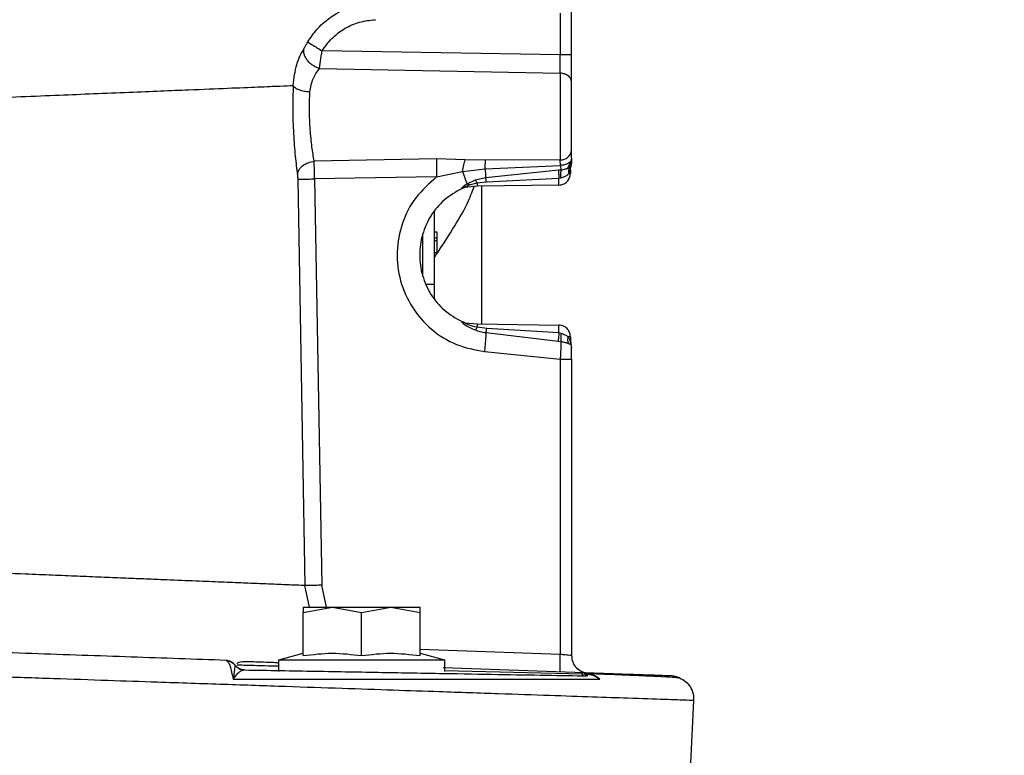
# Model space of a CAD drawing. Header units: inches. Extents: x 144.9 to 238.4, y 214.8 to 247.7.
# Tile 33 of 256: x 158.742 to 158.949, y 224.531 to 224.686. Entities that reach past the tile are written whole.
import ezdxf

# ---------------------------------------------------------------- set-up
doc = ezdxf.new("R2010")
doc.units = ezdxf.units.IN
doc.header["$LTSCALE"] = 0.25
doc.header["$MEASUREMENT"] = 0
doc.layers.add('ANNOTATIONS', color=1, linetype='Continuous')
doc.layers.add('MOTOR RH', color=7, linetype='Continuous')
doc.styles.add('ARIAL', font='arial.ttf', dxfattribs={"height": 0.09375})
doc.dimstyles.new('STANDARD$0', dxfattribs={"dimtxt": 0.09375, "dimasz": 0.09375, "dimexe": 0.03125, "dimexo": 0.046875, "dimgap": 0.09, "dimtad": 0, "dimtih": 1, "dimtoh": 1, "dimdec": 4, "dimzin": 0, "dimdsep": 46, "dimtxsty": 'ARIAL', "dimcen": 0.09, "dimadec": 0, "dimazin": 0, "dimtfac": 1, "dimtdec": 4, "dimtofl": 0, "dimtmove": 0, "dimatfit": 1, "dimfxl": 1, "dimtolj": 1, "dimtzin": 0, "dimarcsym": 0})

# ---------------------------------------------------------------- blocks, each defined once
blk = doc.blocks.new('*D61')
at = {"layer": 'ANNOTATIONS', "color": 0, "lineweight": -2, "transparency": 16777216}
for p, q in [((158.0267998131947, 223.8493624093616), (158.0267998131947, 225.9990556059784)), ((159.1674248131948, 224.9900478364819), (159.1674248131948, 225.9990556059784)), ((158.1205498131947, 225.9678056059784), (158.312002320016, 225.9678056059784)), ((159.0736748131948, 225.9678056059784), (158.8822223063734, 225.9678056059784))]:
    blk.add_line(p, q, dxfattribs=at)
at = {"layer": 'ANNOTATIONS', "color": 0, "transparency": 16777216}
for points in [[(158.1205498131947, 225.9834306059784), (158.1205498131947, 225.9521806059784), (158.0267998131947, 225.9678056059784)], [(159.0736748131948, 225.9834306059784), (159.0736748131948, 225.9521806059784), (159.1674248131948, 225.9678056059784)]]:
    blk.add_solid(points, dxfattribs=at)
at = {"layer": 'defpoints', "color": 0, "transparency": 16777216}
for p in [(158.0267998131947, 225.9678056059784), (159.1674248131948, 224.9431728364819), (158.0267998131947, 223.8024874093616)]:
    blk.add_point(p, dxfattribs=at)
at = {"layer": 'ANNOTATIONS', "color": 0, "transparency": 16777216, "insert": (158.5971123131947, 225.9678056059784), "char_height": 0.09375, "attachment_point": 5, "style": 'ARIAL'}
blk.add_mtext('\\A1;18 5/8"', dxfattribs=at)
blk = doc.blocks.new('*D63')
at = {"layer": 'ANNOTATIONS', "color": 0, "lineweight": -2, "transparency": 16777216}
for p, q in [((158.0267998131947, 223.8493624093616), (158.0267998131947, 226.3654182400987)), ((159.5003668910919, 225.1127240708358), (159.5003668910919, 226.3654182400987)), ((158.1205498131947, 226.3341682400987), (158.559241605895, 226.3341682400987)), ((159.4066168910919, 226.3341682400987), (158.9679250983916, 226.3341682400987))]:
    blk.add_line(p, q, dxfattribs=at)
at = {"layer": 'ANNOTATIONS', "color": 0, "transparency": 16777216}
for points in [[(158.1205498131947, 226.3497932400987), (158.1205498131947, 226.3185432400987), (158.0267998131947, 226.3341682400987)], [(159.4066168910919, 226.3497932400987), (159.4066168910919, 226.3185432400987), (159.5003668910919, 226.3341682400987)]]:
    blk.add_solid(points, dxfattribs=at)
at = {"layer": 'defpoints', "color": 0, "transparency": 16777216}
for p in [(158.0267998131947, 226.3341682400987), (159.5003668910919, 225.0658490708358), (158.0267998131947, 223.8024874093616)]:
    blk.add_point(p, dxfattribs=at)
at = {"layer": 'ANNOTATIONS', "color": 0, "transparency": 16777216, "insert": (158.7635833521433, 226.3341682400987), "char_height": 0.09375, "attachment_point": 5, "style": 'ARIAL'}
blk.add_mtext('\\A1;24""', dxfattribs=at)

msp = doc.modelspace()

# ---------------------------------------------------------------- linework, layer by layer
at = {"layer": 'MOTOR RH'}
for p, q in [((158.8582295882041, 224.6786439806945), (158.8582295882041, 224.6876091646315)), ((158.8558548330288, 224.6874018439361), (158.8558548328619, 224.678643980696)), ((158.8558548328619, 224.678643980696), (158.8056836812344, 224.6794693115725)), ((158.8051328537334, 224.675762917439), (158.8558548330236, 224.6747746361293)), ((158.8558548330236, 224.6747746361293), (158.8558548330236, 224.656497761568)), ((158.8582295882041, 224.6568632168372), (158.8582295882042, 224.6585919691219)), ((158.8298065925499, 224.6567052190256), (158.804031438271, 224.6562125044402)), ((158.8358179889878, 224.6565282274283), (158.8298065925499, 224.6567052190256)), ((158.8401293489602, 224.6564199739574), (158.8358179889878, 224.6565282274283)), ((158.8558548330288, 224.6564977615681), (158.8401293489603, 224.6564199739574)), ((158.8559054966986, 224.6553450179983), (158.8558548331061, 224.6564977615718)), ((158.8582295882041, 224.6568632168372), (158.8580681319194, 224.6563221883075)), ((158.8352660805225, 224.6540907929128), (158.8400080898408, 224.6545940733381)), ((158.8400080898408, 224.6545940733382), (158.8559054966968, 224.6553450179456)), ((158.8554587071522, 224.6543221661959), (158.8401678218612, 224.6527117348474)), ((158.8559585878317, 224.6543591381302), (158.8554587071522, 224.6543221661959)), ((158.8559054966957, 224.65534501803), (158.8559585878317, 224.6543591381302)), ((158.8579835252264, 224.6543866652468), (158.8581065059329, 224.6551546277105)), ((158.857983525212, 224.654385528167), (158.8581065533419, 224.6551538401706)), ((158.8579835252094, 224.6543858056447), (158.8580148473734, 224.6547774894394)), ((158.857983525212, 224.6543866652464), (158.857983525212, 224.6536725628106)), ((158.8579913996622, 224.6545825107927), (158.8579913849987, 224.6545825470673)), ((158.858229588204, 224.6559221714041), (158.8581065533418, 224.6551538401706)), ((158.8005491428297, 224.6524370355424), (158.802055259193, 224.5668465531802)), ((158.8298065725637, 224.652917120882), (158.8040917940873, 224.6525014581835)), ((158.804091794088, 224.6525014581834), (158.80559862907, 224.5669109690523)), ((158.829806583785, 224.6529171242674), (158.8352660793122, 224.6540907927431)), ((158.837951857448, 224.652216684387), (158.8361860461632, 224.6514175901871)), ((158.8401678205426, 224.6527117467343), (158.837951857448, 224.652216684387)), ((158.8403222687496, 224.6518850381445), (158.8555804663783, 224.6526815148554)), ((158.8555804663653, 224.6526815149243), (158.8559387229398, 224.6527241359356)), ((158.8357526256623, 224.6507172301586), (158.8351802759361, 224.6505247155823)), ((158.8355349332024, 224.6506582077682), (158.8352430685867, 224.6505441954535)), ((158.8352524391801, 224.6505481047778), (158.8358216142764, 224.6507305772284)), ((158.8356690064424, 224.6506963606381), (158.8353746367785, 224.6506025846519)), ((158.8356044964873, 224.6506831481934), (158.8356491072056, 224.6506921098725)), ((158.838354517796, 224.6509869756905), (158.8357526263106, 224.6507172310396)), ((158.8367274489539, 224.6512469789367), (158.8361860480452, 224.6514175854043)), ((158.8367274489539, 224.6512469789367), (158.8383814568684, 224.6516608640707)), ((158.8555551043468, 224.6512121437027), (158.838354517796, 224.6509869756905)), ((158.8383814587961, 224.6516608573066), (158.8403222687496, 224.6518850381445)), ((158.8392998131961, 224.621941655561), (158.8392998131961, 224.6509993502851)), ((158.8293650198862, 224.627315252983), (158.8293650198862, 224.6456259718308)), ((158.8269043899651, 224.6320526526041), (158.8269043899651, 224.6408886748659)), ((158.8293650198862, 224.6413917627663), (158.8298571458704, 224.6413917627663)), ((158.8293650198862, 224.6400724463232), (158.8298571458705, 224.6400724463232)), ((158.8298571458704, 224.6413917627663), (158.8298571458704, 224.6369626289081)), ((158.8293650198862, 224.639507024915), (158.8298571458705, 224.639507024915)), ((158.8298571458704, 224.6369626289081), (158.8293650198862, 224.6369626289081)), ((158.8276956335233, 224.6303189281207), (158.8293650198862, 224.6303189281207)), ((158.8351797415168, 224.6224162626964), (158.8357513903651, 224.6222240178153)), ((158.8352462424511, 224.6223950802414), (158.8355361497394, 224.6222822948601)), ((158.835821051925, 224.6222105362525), (158.8352523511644, 224.622392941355)), ((158.8353764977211, 224.6223375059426), (158.8356683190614, 224.6222447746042)), ((158.8356492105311, 224.6222488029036), (158.835604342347, 224.6222578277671)), ((158.8357513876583, 224.6222240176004), (158.838354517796, 224.6219540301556)), ((158.838354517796, 224.6219540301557), (158.8555551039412, 224.6217288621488)), ((158.8403884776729, 224.6209945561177), (158.838381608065, 224.6212577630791)), ((158.8402119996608, 224.6201305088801), (158.8554039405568, 224.6182979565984)), ((158.8555783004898, 224.6200581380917), (158.8403884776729, 224.6209945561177)), ((158.8560859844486, 224.6199438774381), (158.855578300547, 224.6200581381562)), ((158.857983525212, 224.6192684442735), (158.857983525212, 224.6184950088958)), ((158.8554039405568, 224.6182979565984), (158.8560087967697, 224.6182378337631)), ((158.8580789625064, 224.6176816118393), (158.8579607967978, 224.6184817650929)), ((158.8579835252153, 224.6184950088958), (158.8581065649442, 224.6177383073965)), ((158.8579911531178, 224.6183618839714), (158.858052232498, 224.6179652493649)), ((158.857991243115, 224.6183029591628), (158.8579932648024, 224.618322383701)), ((158.8580141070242, 224.6181644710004), (158.8581065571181, 224.6177841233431)), ((158.8580789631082, 224.6176816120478), (158.8581065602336, 224.6177383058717)), ((158.8580789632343, 224.6176816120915), (158.8582295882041, 224.6168814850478)), ((158.8581064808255, 224.6177871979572), (158.8581062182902, 224.6177390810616)), ((158.8581065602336, 224.6177383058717), (158.858106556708, 224.6177871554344)), ((158.8582295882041, 224.6168814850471), (158.8582295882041, 224.6170188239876)), ((158.839886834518, 224.6161482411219), (158.8558548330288, 224.6145545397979)), ((158.8558548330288, 224.6145545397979), (158.8558548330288, 224.5523206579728)), ((158.8582295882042, 224.6145545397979), (158.8582295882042, 224.5521133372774)), ((158.8030223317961, 224.5622825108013), (158.802055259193, 224.5668465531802)), ((158.8065778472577, 224.5622825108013), (158.8055986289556, 224.5669109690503)), ((158.8017123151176, 224.5611836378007), (158.8078638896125, 224.5622825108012)), ((158.8017123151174, 224.5622825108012), (158.8017123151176, 224.5611836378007)), ((158.8017123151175, 224.5622825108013), (158.8263186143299, 224.5622825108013)), ((158.8017123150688, 224.5520842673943), (158.8017123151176, 224.5611836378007)), ((158.8078638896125, 224.5622825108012), (158.814015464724, 224.5611836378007)), ((158.8140154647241, 224.5611836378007), (158.8201670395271, 224.5622825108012)), ((158.814015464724, 224.5520842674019), (158.814015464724, 224.5611836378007)), ((158.8201670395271, 224.5622825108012), (158.8263186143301, 224.5611836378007)), ((158.8263186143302, 224.5611836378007), (158.82631861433, 224.5622825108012)), ((158.8263186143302, 224.5520842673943), (158.8263186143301, 224.5611836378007)), ((158.8558548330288, 224.5523206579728), (158.8263186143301, 224.5533520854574)), ((158.7854726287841, 224.5510897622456), (158.7854603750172, 224.5510901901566)), ((158.7854644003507, 224.5510895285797), (158.7860239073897, 224.5510044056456)), ((158.7965449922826, 224.5512096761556), (158.8017123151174, 224.5525942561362)), ((158.7965449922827, 224.5487490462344), (158.7965449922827, 224.5512096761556)), ((158.7965449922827, 224.5512096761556), (158.8314859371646, 224.5512096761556)), ((158.82631861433, 224.5525942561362), (158.8314859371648, 224.5512096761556)), ((158.8314859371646, 224.5512096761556), (158.8314859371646, 224.5487490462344)), ((158.7870976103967, 224.5503487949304), (158.7873722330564, 224.5500838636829)), ((158.7873592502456, 224.5500841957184), (158.7873500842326, 224.550074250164)), ((158.7873724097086, 224.5500838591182), (158.7873592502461, 224.5500841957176)), ((158.7877230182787, 224.5496922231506), (158.7882169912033, 224.5493562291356)), ((158.7882779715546, 224.5493332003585), (158.788770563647, 224.5491476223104)), ((158.7886510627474, 224.5491782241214), (158.7887515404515, 224.5491449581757)), ((158.7893151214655, 224.5490768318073), (158.7887697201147, 224.5491496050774)), ((158.7890283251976, 224.549010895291), (158.789281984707, 224.5490774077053)), ((158.7892819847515, 224.5490774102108), (158.7893151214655, 224.5490768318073)), ((158.8608849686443, 224.5484563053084), (158.831221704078, 224.5494921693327)), ((158.8605204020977, 224.5481523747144), (158.8314859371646, 224.5489125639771)), ((158.8610706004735, 224.5481388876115), (158.8605204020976, 224.548152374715)), ((158.8612234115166, 224.5481341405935), (158.8610706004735, 224.5481388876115)), ((158.8616642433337, 224.5478113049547), (158.8613932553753, 224.5478386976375)), ((158.8839568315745, 224.5426404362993), (158.8832639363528, 224.5294192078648))]:
    msp.add_line(p, q, dxfattribs=at)
for centre, radius, start, end in [((158.855951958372, 224.6587811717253), 0.002285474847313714, 267.5643798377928, 355.2513451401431), ((158.8604441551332, 224.618555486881), 0.002460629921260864, 179.9999999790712, 198.1948723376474), ((158.8557689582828, 224.6170188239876), 0.002460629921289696, 2.71331338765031e-08, 18.19487234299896)]:
    msp.add_arc(centre, radius, start, end, dxfattribs=at)
for points, knots in [([(158.8026618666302, 224.6813673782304), (158.8032751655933, 224.6822699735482), (158.8048866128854, 224.6846415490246), (158.8084307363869, 224.6873858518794), (158.8118551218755, 224.6890289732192), (158.8137879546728, 224.6892748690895), (158.8141676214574, 224.6893231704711)], [0, 0, 0, 0, 0.2263796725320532, 0.5948141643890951, 0.9204092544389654, 1, 1, 1, 1]), ([(158.8056836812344, 224.6794693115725), (158.8063302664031, 224.6803847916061), (158.807629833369, 224.682224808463), (158.8103704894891, 224.6842644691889), (158.8135037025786, 224.6856779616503), (158.8157702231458, 224.6859203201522), (158.8169053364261, 224.6860416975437)], [0, 0, 0, 0, 0.2472611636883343, 0.4969684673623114, 0.7480729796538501, 1, 1, 1, 1]), ([(158.8026618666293, 224.6813673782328), (158.8025337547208, 224.6811510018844), (158.8022862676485, 224.6807330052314), (158.802076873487, 224.6803711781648), (158.801975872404, 224.6801966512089)], [0, 0, 0, 0, 0.5176509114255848, 1, 1, 1, 1]), ([(158.8026618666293, 224.6813673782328), (158.8027266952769, 224.6813192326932), (158.8028609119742, 224.6812195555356), (158.8035669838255, 224.6807692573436), (158.8045507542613, 224.6801580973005), (158.8053146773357, 224.6796936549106), (158.8056836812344, 224.6794693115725)], [0, 0, 0, 0, 0.2414957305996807, 0.4999758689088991, 0.7584693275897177, 0.9999999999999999, 0.9999999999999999, 0.9999999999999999, 0.9999999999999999]), ([(158.7995963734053, 224.6721850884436), (158.7997728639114, 224.6737218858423), (158.8001182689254, 224.6767295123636), (158.8013657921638, 224.6790579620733), (158.801975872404, 224.6801966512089)], [0, 0, 0, 0, 0.5109668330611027, 1, 1, 1, 1]), ([(158.8051328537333, 224.6757629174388), (158.8048976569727, 224.6758427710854), (158.8044081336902, 224.676008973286), (158.8036907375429, 224.6764220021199), (158.8030168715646, 224.6769624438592), (158.8024531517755, 224.6776125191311), (158.8020524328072, 224.6783169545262), (158.8018457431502, 224.6790131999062), (158.8018124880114, 224.6796543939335), (158.8019228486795, 224.6800206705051), (158.801975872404, 224.6801966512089)], [0, 0, 0, 0, 0.113597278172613, 0.2364340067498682, 0.3663067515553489, 0.5000059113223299, 0.6337041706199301, 0.7635743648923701, 0.8864072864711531, 1, 1, 1, 1]), ([(158.8051328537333, 224.6757629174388), (158.8051675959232, 224.6760159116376), (158.8052364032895, 224.6765169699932), (158.8053699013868, 224.677444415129), (158.8055187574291, 224.6784362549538), (158.8056287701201, 224.6791253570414), (158.8056836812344, 224.6794693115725)], [0, 0, 0, 0, 0.2560977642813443, 0.5072050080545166, 0.7540290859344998, 1, 1, 1, 1]), ([(158.8558548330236, 224.6747746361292), (158.8558575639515, 224.6750239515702), (158.8558630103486, 224.6755211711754), (158.8558651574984, 224.6764787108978), (158.8558630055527, 224.6775314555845), (158.8558575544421, 224.6782735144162), (158.8558548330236, 224.6786439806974)], [0, 0, 0, 0, 0.250900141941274, 0.5003800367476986, 0.7505691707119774, 1, 1, 1, 1]), ([(158.8582295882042, 224.6728399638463), (158.8582295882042, 224.673210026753), (158.8582295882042, 224.6739515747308), (158.8582295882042, 224.6753829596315), (158.8582295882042, 224.6769655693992), (158.8582295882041, 224.678083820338), (158.8582295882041, 224.6786439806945)], [0, 0, 0, 0, 0.2485639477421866, 0.4980831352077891, 0.7485770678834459, 1, 1, 1, 1]), ([(158.8031164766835, 224.6708675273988), (158.8032879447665, 224.6718206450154), (158.8036366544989, 224.6737589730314), (158.8046286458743, 224.6750876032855), (158.8051328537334, 224.675762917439)], [0, 0, 0, 0, 0.49172152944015, 1, 1, 1, 1]), ([(158.7333284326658, 224.6694715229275), (158.7363292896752, 224.6695943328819), (158.7421613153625, 224.6698330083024), (158.7502271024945, 224.6701632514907), (158.7578467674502, 224.6704755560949), (158.7650048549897, 224.6707684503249), (158.7716915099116, 224.6710422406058), (158.7788435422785, 224.6713354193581), (158.7859905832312, 224.6716272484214), (158.7923902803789, 224.6718886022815), (158.7971105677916, 224.6720826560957), (158.7987735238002, 224.6721511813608), (158.7995963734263, 224.6721850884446)], [0, 0, 0, 0, 0.08837699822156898, 0.1717565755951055, 0.2501394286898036, 0.3362471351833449, 0.4196069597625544, 0.5002199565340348, 0.6289848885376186, 0.7552000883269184, 0.8788702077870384, 1, 1, 1, 1]), ([(158.799596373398, 224.6721850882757), (158.7995491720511, 224.6705180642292), (158.7994552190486, 224.6671998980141), (158.7996274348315, 224.661991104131), (158.8000114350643, 224.6571204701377), (158.8003307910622, 224.6546156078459), (158.8004903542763, 224.6533640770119)], [0, 0, 0, 0, 0.2519731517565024, 0.5015457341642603, 0.7509520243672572, 1, 1, 1, 1]), ([(158.7995963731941, 224.6721850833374), (158.79969672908, 224.6720293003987), (158.7999038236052, 224.6717078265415), (158.8007380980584, 224.67128956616), (158.8018523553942, 224.6709785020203), (158.8027038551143, 224.6709037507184), (158.803116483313, 224.6708675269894)], [0, 0, 0, 0, 0.2422947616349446, 0.4999997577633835, 0.7577049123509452, 1, 1, 1, 1]), ([(158.804031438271, 224.6562125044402), (158.8040218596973, 224.656265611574), (158.8038639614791, 224.6571410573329), (158.8035317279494, 224.6592204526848), (158.8031445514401, 224.6628842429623), (158.8029663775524, 224.6669850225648), (158.8030663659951, 224.6695713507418), (158.8031164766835, 224.6708675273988)], [0, 0, 0, 0, 0.01517038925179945, 0.2500766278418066, 0.4998274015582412, 0.7493310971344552, 0.9999999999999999, 0.9999999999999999, 0.9999999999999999, 0.9999999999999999]), ([(158.8582295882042, 224.6585919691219), (158.8582295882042, 224.6589924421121), (158.8582295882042, 224.6598052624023), (158.8582295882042, 224.6615031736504), (158.8582295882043, 224.663434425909), (158.8582295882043, 224.665499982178), (158.8582295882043, 224.6675934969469), (158.8582295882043, 224.6696097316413), (158.8582295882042, 224.6714421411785), (158.8582295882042, 224.672378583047), (158.8582295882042, 224.6728399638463)], [0, 0, 0, 0, 0.1231739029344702, 0.2500000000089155, 0.376826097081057, 0.5000000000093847, 0.6231739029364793, 0.7500000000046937, 0.8768260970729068, 1, 1, 1, 1]), ([(158.8298065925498, 224.6567052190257), (158.829801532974, 224.656456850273), (158.8297914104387, 224.655959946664), (158.8297876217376, 224.6550203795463), (158.8297914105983, 224.653997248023), (158.8298015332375, 224.6532770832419), (158.8298065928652, 224.6529171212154)], [0, 0, 0, 0, 0.2499164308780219, 0.5000000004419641, 0.7500835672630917, 1, 1, 1, 1]), ([(158.8352660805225, 224.6540907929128), (158.8353468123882, 224.6545651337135), (158.8355082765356, 224.6555138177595), (158.8357147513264, 224.6561900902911), (158.8358179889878, 224.6565282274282)], [0, 0, 0, 0, 0.4999987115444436, 1, 1, 1, 1]), ([(158.8400080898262, 224.6545940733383), (158.8400246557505, 224.6549471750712), (158.8400577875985, 224.6556533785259), (158.8401054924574, 224.6561644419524), (158.8401293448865, 224.6564199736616)], [0, 0, 0, 0, 0.500000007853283, 1, 1, 1, 1]), ([(158.8580681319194, 224.6563221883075), (158.8580679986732, 224.656321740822), (158.8580099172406, 224.6561266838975), (158.8575767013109, 224.6557979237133), (158.8568246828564, 224.6554362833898), (158.8562042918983, 224.6553746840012), (158.8559054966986, 224.6553450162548)], [0, 0, 0, 0, 0.0007844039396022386, 0.3419181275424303, 0.6830519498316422, 1, 1, 1, 1]), ([(158.8580685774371, 224.6563222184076), (158.8579617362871, 224.6560295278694), (158.8577408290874, 224.6554243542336), (158.8574044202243, 224.6548273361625), (158.8572061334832, 224.6546169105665), (158.8572035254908, 224.6546141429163)], [0, 0, 0, 0, 0.4803415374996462, 0.9931651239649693, 1, 1, 1, 1]), ([(158.8580685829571, 224.65632222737), (158.8580685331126, 224.6561321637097), (158.8580684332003, 224.655751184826), (158.8580676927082, 224.6555018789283), (158.8580673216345, 224.6553769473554)], [0, 0, 0, 0, 0.4988824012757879, 1, 1, 1, 1]), ([(158.858229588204, 224.6568632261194), (158.858229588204, 224.6567238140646), (158.858229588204, 224.6564460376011), (158.858229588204, 224.6561529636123), (158.8582295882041, 224.6559580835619), (158.8582295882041, 224.6559342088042), (158.8582295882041, 224.655922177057)], [0, 0, 0, 0, 0.2520812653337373, 0.5022682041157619, 0.7491667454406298, 1, 1, 1, 1]), ([(158.8004903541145, 224.653364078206), (158.8005602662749, 224.6536984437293), (158.8007051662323, 224.6543914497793), (158.8015307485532, 224.6553110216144), (158.8026924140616, 224.6559899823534), (158.8035956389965, 224.6561400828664), (158.8040314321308, 224.6562125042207)], [0, 0, 0, 0, 0.2412428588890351, 0.4999999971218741, 0.7587571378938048, 1, 1, 1, 1]), ([(158.804091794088, 224.6525014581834), (158.8040860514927, 224.6528543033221), (158.8040746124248, 224.6535571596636), (158.8040584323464, 224.6545592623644), (158.8040436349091, 224.6554762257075), (158.8040354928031, 224.6559674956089), (158.8040314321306, 224.656212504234)], [0, 0, 0, 0, 0.2515462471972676, 0.5010721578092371, 0.7511721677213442, 1, 1, 1, 1]), ([(158.8400080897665, 224.6545940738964), (158.8400408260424, 224.6542299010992), (158.8401070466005, 224.6534932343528), (158.8401474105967, 224.6529741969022), (158.8401678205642, 224.6527117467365)], [0, 0, 0, 0, 0.4943521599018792, 1, 1, 1, 1]), ([(158.8554587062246, 224.6543221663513), (158.8554652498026, 224.6542201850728), (158.8554784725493, 224.6540141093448), (158.8555074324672, 224.6536128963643), (158.8555414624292, 224.6531653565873), (158.8555675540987, 224.6528416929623), (158.8555804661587, 224.6526815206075)], [0, 0, 0, 0, 0.2474363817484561, 0.4999999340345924, 0.7525635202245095, 1, 1, 1, 1]), ([(158.8559585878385, 224.654359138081), (158.8559521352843, 224.6542574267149), (158.8559390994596, 224.6540519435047), (158.8559300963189, 224.6536521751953), (158.8559288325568, 224.6532063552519), (158.8559354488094, 224.6528837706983), (158.8559387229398, 224.6527241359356)], [0, 0, 0, 0, 0.2475553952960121, 0.5001257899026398, 0.7526313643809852, 1, 1, 1, 1]), ([(158.8571913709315, 224.6546317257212), (158.8571050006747, 224.6545963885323), (158.8568847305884, 224.654506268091), (158.8564475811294, 224.6543985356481), (158.8561135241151, 224.6543718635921), (158.8559585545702, 224.6543594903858)], [0, 0, 0, 0, 0.2569492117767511, 0.6552976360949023, 1, 1, 1, 1]), ([(158.8578044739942, 224.6549188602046), (158.8577076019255, 224.6548586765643), (158.8575557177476, 224.6547643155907), (158.8572882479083, 224.6546669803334), (158.8571913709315, 224.6546317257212)], [0, 0, 0, 0, 0.637802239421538, 1, 1, 1, 1]), ([(158.8571954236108, 224.6546335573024), (158.8572911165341, 224.6546684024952), (158.8575570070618, 224.654765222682), (158.8577078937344, 224.6548588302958), (158.8578044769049, 224.6549187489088)], [0, 0, 0, 0, 0.359895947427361, 1, 1, 1, 1]), ([(158.8575711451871, 224.6551563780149), (158.8576790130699, 224.6551620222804), (158.8578374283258, 224.655170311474), (158.8579404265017, 224.6552762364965), (158.8579732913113, 224.6553100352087)], [0, 0, 0, 0, 0.6809185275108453, 1, 1, 1, 1]), ([(158.8577346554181, 224.653672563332), (158.8577003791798, 224.6538940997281), (158.8576318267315, 224.6543371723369), (158.8577469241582, 224.6547249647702), (158.8578044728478, 224.6549188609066)], [0, 0, 0, 0, 0.5000002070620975, 1, 1, 1, 1]), ([(158.8577346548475, 224.6536725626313), (158.8577695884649, 224.6537478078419), (158.8578147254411, 224.6538450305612), (158.857885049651, 224.654035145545), (158.8579371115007, 224.6542044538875), (158.8579712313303, 224.654339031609), (158.8579821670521, 224.6543844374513), (158.8579830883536, 224.6543859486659), (158.857983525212, 224.6543866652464)], [0, 0, 0, 0, 0.2578037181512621, 0.3331026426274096, 0.6530837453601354, 0.8481001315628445, 0.9279728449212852, 1, 1, 1, 1]), ([(158.8581065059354, 224.6551546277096), (158.8581003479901, 224.6551473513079), (158.8580862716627, 224.6551307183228), (158.8579059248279, 224.6549951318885), (158.8578044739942, 224.6549188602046)], [0, 0, 0, 0, 0.4374681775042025, 0.9999999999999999, 0.9999999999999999, 0.9999999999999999, 0.9999999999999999]), ([(158.8578044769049, 224.6549187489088), (158.8579057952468, 224.6549952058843), (158.8580863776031, 224.6551314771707), (158.8581003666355, 224.6551475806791), (158.858106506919, 224.6551546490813)], [0, 0, 0, 0, 0.5610644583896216, 1, 1, 1, 1]), ([(158.8579732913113, 224.6553100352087), (158.8580098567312, 224.6553376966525), (158.8581139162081, 224.6554164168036), (158.8582037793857, 224.6556376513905), (158.8582180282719, 224.6558577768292), (158.8582242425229, 224.6559537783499)], [0, 0, 0, 0, 0.2340013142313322, 0.6659312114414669, 1, 1, 1, 1]), ([(158.8581065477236, 224.6551538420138), (158.8581065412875, 224.6551538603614), (158.8581065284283, 224.6551538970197), (158.858106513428, 224.6551543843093), (158.8581065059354, 224.6551546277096), (158.8581063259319, 224.6551604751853), (158.8581067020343, 224.6551534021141), (158.8581065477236, 224.6551538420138)], [0, 0, 0, 0, 0.5005017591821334, 1, 1, 1, 1.000000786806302, 1.000000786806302, 1.000000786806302, 1.000000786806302]), ([(158.8004903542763, 224.6533640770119), (158.8004978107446, 224.6533028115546), (158.8005127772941, 224.6531798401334), (158.8005298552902, 224.6529505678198), (158.8005429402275, 224.6527007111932), (158.8005470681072, 224.6525252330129), (158.8005491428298, 224.6524370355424)], [0, 0, 0, 0, 0.2475574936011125, 0.4968949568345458, 0.7471332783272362, 0.9999999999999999, 0.9999999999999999, 0.9999999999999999, 0.9999999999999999]), ([(158.8005491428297, 224.6524370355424), (158.8006411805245, 224.6524389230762), (158.800825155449, 224.6524426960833), (158.8016488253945, 224.6524578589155), (158.8027744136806, 224.6524781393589), (158.8036525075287, 224.6524936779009), (158.8040917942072, 224.6525014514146)], [0, 0, 0, 0, 0.250136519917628, 0.4999999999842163, 0.7498634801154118, 1, 1, 1, 1]), ([(158.8298065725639, 224.652917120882), (158.8282601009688, 224.6515549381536), (158.8251723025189, 224.6488351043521), (158.8223402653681, 224.6432460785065), (158.8211902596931, 224.6371600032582), (158.8219220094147, 224.6309837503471), (158.8244436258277, 224.6252958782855), (158.8285449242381, 224.6206430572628), (158.8338326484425, 224.6172882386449), (158.8378708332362, 224.6165278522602), (158.839886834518, 224.6161482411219)], [0, 0, 0, 0, 0.1252734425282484, 0.2501301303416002, 0.3751330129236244, 0.4999673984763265, 0.6249779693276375, 0.7501366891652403, 0.8752596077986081, 1, 1, 1, 1]), ([(158.8352661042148, 224.6540907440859), (158.8353623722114, 224.6538241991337), (158.835557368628, 224.6532842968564), (158.8358080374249, 224.6525670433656), (158.8360198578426, 224.6519414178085), (158.8361137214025, 224.6516415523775), (158.8361603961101, 224.6514924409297)], [0, 0, 0, 0, 0.2451916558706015, 0.4966499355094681, 0.7497035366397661, 1, 1, 1, 1]), ([(158.8379518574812, 224.6522166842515), (158.8380205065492, 224.6521424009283), (158.8381578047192, 224.6519938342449), (158.838306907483, 224.6517718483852), (158.8383814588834, 224.6516608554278)], [0, 0, 0, 0, 0.499999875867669, 0.9999999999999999, 0.9999999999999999, 0.9999999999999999, 0.9999999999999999]), ([(158.8403222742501, 224.6518850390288), (158.8402946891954, 224.6520443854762), (158.8402389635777, 224.6523662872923), (158.8401916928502, 224.6525958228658), (158.8401678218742, 224.6527117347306)], [0, 0, 0, 0, 0.4950156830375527, 1, 1, 1, 1]), ([(158.8555551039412, 224.6512121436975), (158.855751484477, 224.6512283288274), (158.8561337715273, 224.651259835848), (158.8566579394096, 224.6514683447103), (158.8570995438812, 224.6517597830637), (158.8575462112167, 224.6522166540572), (158.8579096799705, 224.6528625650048), (158.8579601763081, 224.6534164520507), (158.857983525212, 224.6536725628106)], [0, 0, 0, 0, 0.1539795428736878, 0.2997465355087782, 0.4372950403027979, 0.5666194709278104, 0.7996100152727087, 1, 1, 1, 1]), ([(158.8559387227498, 224.6527241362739), (158.8561553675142, 224.6527844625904), (158.8565560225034, 224.6528960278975), (158.8570643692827, 224.6531640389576), (158.857469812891, 224.6534211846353), (158.8576477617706, 224.6535900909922), (158.8577346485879, 224.6536725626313)], [0, 0, 0, 0, 0.2961670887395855, 0.5477206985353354, 0.7791663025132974, 1, 1, 1, 1]), ([(158.8352524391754, 224.6505481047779), (158.8338997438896, 224.6497760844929), (158.8313335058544, 224.6483114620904), (158.8284693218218, 224.6448383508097), (158.8266548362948, 224.6408654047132), (158.8260377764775, 224.6364713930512), (158.8266541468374, 224.6320780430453), (158.8284675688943, 224.6281058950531), (158.831330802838, 224.6246316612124), (158.8338979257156, 224.6231661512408), (158.8352523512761, 224.6223929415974)], [0, 0, 0, 0, 0.1318370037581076, 0.2501118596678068, 0.376834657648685, 0.4999588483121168, 0.62313837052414, 0.7497915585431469, 0.8679889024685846, 1, 1, 1, 1]), ([(158.8293650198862, 224.6359670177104), (158.8294628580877, 224.6361190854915), (158.8310067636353, 224.638518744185), (158.8334883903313, 224.6422934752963), (158.8363161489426, 224.6471261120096), (158.8372896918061, 224.649726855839), (158.8377374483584, 224.650923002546)], [0, 0, 0, 0, 0.02639496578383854, 0.4165176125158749, 0.7316419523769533, 1, 1, 1, 1]), ([(158.8361860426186, 224.6514175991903), (158.8359538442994, 224.651269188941), (158.8356289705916, 224.6510615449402), (158.8353094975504, 224.6508010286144), (158.8351654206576, 224.6506652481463), (158.8350889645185, 224.6505733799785), (158.8350686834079, 224.6505214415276), (158.835097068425, 224.6505028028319), (158.8351519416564, 224.6505172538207), (158.8351802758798, 224.650524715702)], [0, 0, 0, 0, 0.3617802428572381, 0.5061745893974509, 0.631718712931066, 0.7262555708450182, 0.815262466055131, 0.9046093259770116, 1, 1, 1, 1]), ([(158.8351802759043, 224.6505247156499), (158.8352001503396, 224.6505309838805), (158.8352392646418, 224.6505433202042), (158.8352481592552, 224.6505463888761), (158.8352525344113, 224.6505478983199)], [0, 0, 0, 0, 0.5081117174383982, 1, 1, 1, 1]), ([(158.8356631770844, 224.6507075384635), (158.8356405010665, 224.650699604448), (158.8355946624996, 224.6506835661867), (158.8355716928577, 224.6506749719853), (158.8355600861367, 224.6506706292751)], [0, 0, 0, 0, 0.4946929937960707, 1, 1, 1, 1]), ([(158.8357526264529, 224.6507172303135), (158.8357158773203, 224.6507111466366), (158.8356622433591, 224.6507022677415), (158.83563499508, 224.6507120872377), (158.835636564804, 224.6507283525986), (158.8356604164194, 224.650753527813), (158.8357206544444, 224.6507982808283), (158.8358980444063, 224.6509020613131), (158.8362470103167, 224.651067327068), (158.8365617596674, 224.6511850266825), (158.8367274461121, 224.6512469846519)], [0, 0, 0, 0, 0.1075614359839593, 0.1569818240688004, 0.2054569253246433, 0.2551806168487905, 0.3079050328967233, 0.4247340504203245, 0.6971756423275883, 1, 1, 1, 1]), ([(158.8361603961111, 224.6514924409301), (158.8361648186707, 224.651479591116), (158.8361736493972, 224.6514539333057), (158.8361819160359, 224.6514296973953), (158.8361860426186, 224.6514175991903)], [0, 0, 0, 0, 0.5008149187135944, 1, 1, 1, 1]), ([(158.8351797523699, 224.622416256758), (158.8351430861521, 224.6224251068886), (158.8350716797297, 224.6224423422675), (158.8350720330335, 224.6223867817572), (158.8351751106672, 224.6222616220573), (158.8355207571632, 224.6219541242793), (158.8364125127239, 224.6213372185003), (158.8373380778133, 224.6209416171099), (158.8379030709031, 224.6207001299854)], [0, 0, 0, 0, 0.0712627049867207, 0.1387821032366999, 0.215227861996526, 0.3038944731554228, 0.5750760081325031, 1, 1, 1, 1]), ([(158.8352523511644, 224.622392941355), (158.8352479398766, 224.6223944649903), (158.835238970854, 224.622397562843), (158.8351996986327, 224.6224099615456), (158.8351797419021, 224.6224162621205)], [0, 0, 0, 0, 0.4918359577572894, 0.9999999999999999, 0.9999999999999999, 0.9999999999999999, 0.9999999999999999]), ([(158.8383816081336, 224.6212577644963), (158.8377211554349, 224.6214096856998), (158.8369102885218, 224.621596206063), (158.8360738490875, 224.621953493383), (158.8357996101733, 224.6220918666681), (158.8356766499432, 224.6221726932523), (158.8356417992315, 224.622204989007), (158.8356324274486, 224.6222223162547), (158.8356399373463, 224.6222326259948), (158.8356714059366, 224.622237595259), (158.8357188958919, 224.6222295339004), (158.8357513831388, 224.6222240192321)], [0, 0, 0, 0, 0.570531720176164, 0.7004669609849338, 0.8148474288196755, 0.8636026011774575, 0.8860315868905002, 0.9077084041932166, 0.9293488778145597, 0.9516685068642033, 1, 1, 1, 1]), ([(158.838381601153, 224.6212577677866), (158.8382984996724, 224.6211460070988), (158.8381322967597, 224.6209224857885), (158.8379794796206, 224.6207742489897), (158.8379030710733, 224.6207001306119)], [0, 0, 0, 0, 0.500000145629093, 1, 1, 1, 1]), ([(158.857983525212, 224.6192684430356), (158.8579601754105, 224.6195245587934), (158.8579096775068, 224.6200784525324), (158.8575462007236, 224.6207243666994), (158.8570995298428, 224.6211812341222), (158.8566579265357, 224.6214726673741), (158.8561337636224, 224.6216811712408), (158.8557514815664, 224.6217126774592), (158.8555551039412, 224.6217288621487)], [0, 0, 0, 0, 0.2003938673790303, 0.4333857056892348, 0.5627098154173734, 0.7002573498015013, 0.8460227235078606, 1, 1, 1, 1]), ([(158.8379030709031, 224.6207001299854), (158.8382460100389, 224.6205831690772), (158.8389958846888, 224.620327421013), (158.8397842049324, 224.6201997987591), (158.8402120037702, 224.6201305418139)], [0, 0, 0, 0, 0.4573286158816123, 1, 1, 1, 1]), ([(158.8402119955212, 224.620130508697), (158.8402393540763, 224.6202530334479), (158.8402935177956, 224.6204956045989), (158.840357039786, 224.6208293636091), (158.8403884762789, 224.6209945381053)], [0, 0, 0, 0, 0.5051085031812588, 1, 1, 1, 1]), ([(158.8555783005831, 224.620058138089), (158.8555605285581, 224.6198935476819), (158.8555246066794, 224.6195608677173), (158.8554763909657, 224.6190859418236), (158.855434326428, 224.6186494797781), (158.8554139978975, 224.6184143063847), (158.8554039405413, 224.6182979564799)], [0, 0, 0, 0, 0.2473704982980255, 0.500000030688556, 0.7526295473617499, 1, 1, 1, 1]), ([(158.8560086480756, 224.6182366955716), (158.8560100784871, 224.6183500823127), (158.8560129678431, 224.618579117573), (158.8560291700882, 224.6190017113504), (158.8560529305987, 224.6194611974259), (158.8560750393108, 224.6197840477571), (158.8560859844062, 224.6199438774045)], [0, 0, 0, 0, 0.2475333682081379, 0.500004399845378, 0.7524731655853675, 1, 1, 1, 1]), ([(158.857487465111, 224.6192684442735), (158.8574021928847, 224.6193179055), (158.8572288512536, 224.6194184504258), (158.8567650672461, 224.6196438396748), (158.8563665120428, 224.6198199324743), (158.8560859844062, 224.6199438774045)], [0, 0, 0, 0, 0.222837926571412, 0.4529855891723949, 1, 1, 1, 1]), ([(158.857487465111, 224.6192684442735), (158.8574449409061, 224.619021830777), (158.8573593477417, 224.6185254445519), (158.8574559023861, 224.6181009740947), (158.8575044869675, 224.6178873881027)], [0, 0, 0, 0, 0.4968177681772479, 1, 1, 1, 1]), ([(158.8579607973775, 224.6184817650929), (158.8579480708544, 224.618509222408), (158.8579175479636, 224.6185750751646), (158.8577972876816, 224.6188482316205), (158.8576190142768, 224.6190900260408), (158.8574874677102, 224.6192684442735)], [0, 0, 0, 0, 0.1578509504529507, 0.3785847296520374, 1, 1, 1, 1]), ([(158.8560087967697, 224.6182378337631), (158.8559933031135, 224.6177650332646), (158.8559689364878, 224.6170214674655), (158.8559110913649, 224.6156971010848), (158.8558740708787, 224.6149452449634), (158.8558548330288, 224.6145545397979)], [0, 0, 0, 0, 0.4561559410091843, 0.717389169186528, 1, 1, 1, 1]), ([(158.8560086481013, 224.6182366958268), (158.8561558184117, 224.618218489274), (158.8564622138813, 224.6181805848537), (158.8568788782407, 224.6180800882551), (158.8572378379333, 224.6179773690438), (158.8574177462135, 224.6179166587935), (158.8575044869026, 224.6178873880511)], [0, 0, 0, 0, 0.2574895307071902, 0.5360702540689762, 0.7763216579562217, 1, 1, 1, 1]), ([(158.8575044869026, 224.6178873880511), (158.857669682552, 224.6178208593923), (158.8579646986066, 224.6177020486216), (158.8580440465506, 224.6176878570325), (158.8580789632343, 224.6176816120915)], [0, 0, 0, 0, 0.5599547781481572, 1, 1, 1, 1]), ([(158.8579513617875, 224.6185101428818), (158.8579612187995, 224.6184271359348), (158.8579759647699, 224.6183029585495), (158.8580001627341, 224.6181784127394), (158.8580092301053, 224.6181367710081), (158.8580137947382, 224.6181158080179)], [0, 0, 0, 0, 0.5003017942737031, 0.7484454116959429, 1, 1, 1, 1]), ([(158.857983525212, 224.6184950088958), (158.8579826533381, 224.6184803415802), (158.8579808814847, 224.6184505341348), (158.857967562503, 224.6184712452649), (158.8579607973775, 224.6184817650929)], [0, 0, 0, 0, 0.4920688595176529, 1, 1, 1, 1]), ([(158.8582295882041, 224.6145545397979), (158.8582295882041, 224.6148128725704), (158.8582295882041, 224.6153253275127), (158.8582295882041, 224.6160118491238), (158.8582295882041, 224.6165703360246), (158.8582295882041, 224.6167779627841), (158.8582295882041, 224.6168814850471)], [0, 0, 0, 0, 0.2547730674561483, 0.5053935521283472, 0.7533902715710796, 1, 1, 1, 1]), ([(158.802055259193, 224.5668465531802), (158.8015425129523, 224.5668675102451), (158.8005111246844, 224.5669096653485), (158.7972694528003, 224.5670421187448), (158.7932141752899, 224.5672074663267), (158.7886368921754, 224.5673946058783), (158.7838899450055, 224.5675885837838), (158.7784106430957, 224.5678122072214), (158.7730703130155, 224.5680300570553), (158.7681392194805, 224.5682316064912), (158.7638088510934, 224.5684086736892), (158.7591491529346, 224.5685990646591), (158.7541583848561, 224.5688027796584), (158.7488375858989, 224.5690198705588), (158.742134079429, 224.5692932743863), (158.7334312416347, 224.5696499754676), (158.722087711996, 224.5701131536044), (158.7137102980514, 224.5704546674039), (158.7092304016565, 224.5706372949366)], [0, 0, 0, 0, 0.08234597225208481, 0.1656387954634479, 0.2498793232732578, 0.3104312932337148, 0.3722804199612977, 0.4354267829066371, 0.4998704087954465, 0.5386141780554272, 0.5785337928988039, 0.619629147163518, 0.6619001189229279, 0.7053465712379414, 0.7499683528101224, 0.8208520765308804, 0.9041990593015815, 1, 1, 1, 1]), ([(158.8055986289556, 224.5669109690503), (158.8051587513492, 224.5669031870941), (158.8042794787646, 224.5668876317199), (158.8031528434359, 224.5668673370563), (158.8023293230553, 224.5668521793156), (158.802146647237, 224.5668484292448), (158.802055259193, 224.5668465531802)], [0, 0, 0, 0, 0.2501372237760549, 0.5000000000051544, 0.7498627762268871, 1, 1, 1, 1]), ([(158.7854603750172, 224.5510901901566), (158.7788745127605, 224.5513201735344), (158.7657024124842, 224.5517801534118), (158.7446116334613, 224.5525166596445), (158.7229464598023, 224.5532732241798), (158.7082623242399, 224.553786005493), (158.700920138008, 224.554042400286)], [0, 0, 0, 0, 0.2499845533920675, 0.4999833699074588, 0.749987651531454, 1, 1, 1, 1]), ([(158.7854603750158, 224.5510901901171), (158.7854841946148, 224.5510875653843), (158.7855309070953, 224.5510824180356), (158.7855831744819, 224.5510567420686), (158.7856087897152, 224.5510441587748)], [0, 0, 0, 0, 0.5099193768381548, 1, 1, 1, 1]), ([(158.7873592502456, 224.5500841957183), (158.7872416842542, 224.5502249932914), (158.7870034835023, 224.5505102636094), (158.7865342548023, 224.5508223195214), (158.7860125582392, 224.5510352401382), (158.7856428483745, 224.5510720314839), (158.7854603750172, 224.5510901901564)], [0, 0, 0, 0, 0.24677930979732, 0.500000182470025, 0.7532209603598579, 1, 1, 1, 1]), ([(158.785608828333, 224.5510445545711), (158.7857768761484, 224.5510191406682), (158.7861167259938, 224.5509677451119), (158.7865918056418, 224.5507575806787), (158.7870198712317, 224.5504644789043), (158.7872408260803, 224.5502033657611), (158.7873500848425, 224.5500742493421)], [0, 0, 0, 0, 0.2472344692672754, 0.4999921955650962, 0.7527538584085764, 1, 1, 1, 1]), ([(158.7856088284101, 224.5510445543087), (158.7857274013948, 224.5509393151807), (158.7859676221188, 224.5507261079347), (158.7863066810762, 224.5498739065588), (158.7866145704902, 224.5486659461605), (158.7868372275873, 224.5476620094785), (158.7869484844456, 224.5471603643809)], [0, 0, 0, 0, 0.2409962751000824, 0.4882419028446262, 0.7442857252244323, 1, 1, 1, 1]), ([(158.7866666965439, 224.5507086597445), (158.7867043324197, 224.5506937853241), (158.7868285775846, 224.5506446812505), (158.786913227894, 224.55054160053), (158.7869722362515, 224.5504697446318)], [0, 0, 0, 0, 0.302916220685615, 1, 1, 1, 1]), ([(158.7877498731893, 224.5503602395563), (158.7878045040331, 224.5504673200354), (158.7879465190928, 224.5507456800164), (158.7890452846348, 224.5508521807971), (158.7906956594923, 224.5508576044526), (158.7928571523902, 224.5507700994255), (158.794724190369, 224.5507096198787), (158.7961736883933, 224.5506595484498), (158.7965449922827, 224.5506467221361)], [0, 0, 0, 0, 0.1511374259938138, 0.392887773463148, 0.5682149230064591, 0.7239011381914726, 0.9292744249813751, 1, 1, 1, 1]), ([(158.8017123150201, 224.5520842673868), (158.8037430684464, 224.552337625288), (158.807843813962, 224.5528492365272), (158.8119451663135, 224.5523408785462), (158.814015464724, 224.5520842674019)], [0, 0, 0, 0, 0.4952156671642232, 1, 1, 1, 1]), ([(158.8140154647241, 224.5520842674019), (158.8160462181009, 224.5523376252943), (158.8201469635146, 224.5528492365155), (158.8242483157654, 224.5523408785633), (158.8263186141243, 224.5520842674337)], [0, 0, 0, 0, 0.4952156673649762, 1, 1, 1, 1]), ([(158.8582295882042, 224.5521133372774), (158.8581960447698, 224.5521164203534), (158.8581271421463, 224.5521227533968), (158.8576102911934, 224.552166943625), (158.8569946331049, 224.5522221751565), (158.8564054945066, 224.5522730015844), (158.8560459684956, 224.5523041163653), (158.8558548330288, 224.5523206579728)], [0, 0, 0, 0, 0.2427423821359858, 0.4986247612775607, 0.7125420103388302, 0.8471781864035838, 1, 1, 1, 1]), ([(158.8839568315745, 224.5426404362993), (158.8836597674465, 224.542650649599), (158.8830630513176, 224.5426711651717), (158.8782305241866, 224.5428354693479), (158.8712537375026, 224.5430719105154), (158.8628144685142, 224.5433592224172), (158.8537282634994, 224.5436683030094), (158.8429518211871, 224.5440342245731), (158.8317704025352, 224.5444136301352), (158.8206294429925, 224.5447928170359), (158.8098385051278, 224.5451601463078), (158.7979514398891, 224.5455641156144), (158.7849670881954, 224.5460047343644), (158.7723872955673, 224.5464317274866), (158.7603448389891, 224.5468412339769), (158.7488887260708, 224.5472305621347), (158.7377587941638, 224.5476085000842), (158.7264942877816, 224.5479918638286), (158.7145781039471, 224.548396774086), (158.7057512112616, 224.5486965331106), (158.7009201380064, 224.5488605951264)], [0, 0, 0, 0, 0.08256546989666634, 0.1658502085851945, 0.2498583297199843, 0.3103092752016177, 0.3721205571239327, 0.4352938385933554, 0.4998308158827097, 0.5459526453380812, 0.5940184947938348, 0.6440292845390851, 0.6959859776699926, 0.749889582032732, 0.7886646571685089, 0.8303490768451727, 0.8749437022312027, 0.9079163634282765, 0.9496014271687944, 1, 1, 1, 1]), ([(158.7869485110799, 224.5471603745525), (158.7871320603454, 224.5473944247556), (158.78755099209, 224.5479286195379), (158.7881352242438, 224.5485521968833), (158.7886428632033, 224.5489389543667), (158.7889262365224, 224.5489918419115), (158.7890283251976, 224.549010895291)], [0, 0, 0, 0, 0.2292078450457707, 0.5231426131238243, 0.8282063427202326, 0.9999999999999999, 0.9999999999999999, 0.9999999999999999, 0.9999999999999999]), ([(158.7873500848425, 224.5500742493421), (158.7873392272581, 224.5500322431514), (158.7873169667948, 224.5499461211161), (158.7872585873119, 224.5494343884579), (158.7871774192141, 224.5487194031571), (158.787080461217, 224.5479231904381), (158.7869942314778, 224.5474244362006), (158.7869485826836, 224.5471604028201)], [0, 0, 0, 0, 0.2171980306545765, 0.4453042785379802, 0.6977071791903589, 0.8399704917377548, 1, 1, 1, 1]), ([(158.7873202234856, 224.550155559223), (158.7874446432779, 224.5499947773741), (158.7876939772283, 224.5496725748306), (158.7880424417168, 224.5494616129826), (158.7882170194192, 224.5493559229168)], [0, 0, 0, 0, 0.4990086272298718, 1, 1, 1, 1]), ([(158.7873500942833, 224.5500742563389), (158.7874744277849, 224.5499276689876), (158.7877235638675, 224.5496339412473), (158.7882103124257, 224.5493232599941), (158.7887369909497, 224.5491214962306), (158.7891032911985, 224.5490918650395), (158.7892819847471, 224.5490774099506)], [0, 0, 0, 0, 0.255208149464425, 0.5113791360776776, 0.761634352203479, 1, 1, 1, 1]), ([(158.7887697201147, 224.5491496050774), (158.7887646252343, 224.5491502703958), (158.7885725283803, 224.5491753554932), (158.7882185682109, 224.5493435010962), (158.7877373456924, 224.549646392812), (158.7874940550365, 224.5499380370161), (158.7873724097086, 224.5500838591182)], [0, 0, 0, 0, 0.008999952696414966, 0.3393333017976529, 0.6696666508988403, 1, 1, 1, 1]), ([(158.7965449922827, 224.5498372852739), (158.7957926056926, 224.5498575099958), (158.7937864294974, 224.5499114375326), (158.7912735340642, 224.5499790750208), (158.7889897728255, 224.550040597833), (158.7882147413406, 224.5500615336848), (158.7878264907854, 224.5500720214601)], [0, 0, 0, 0, 0.1670719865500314, 0.4454835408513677, 0.7222160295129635, 0.9999999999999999, 0.9999999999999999, 0.9999999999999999, 0.9999999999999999]), ([(158.7881896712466, 224.5493563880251), (158.7883454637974, 224.5492831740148), (158.7886358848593, 224.5491466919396), (158.7889182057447, 224.5490787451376), (158.7890490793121, 224.549047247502)], [0, 0, 0, 0, 0.5364368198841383, 0.9999999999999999, 0.9999999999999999, 0.9999999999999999, 0.9999999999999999]), ([(158.7893263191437, 224.5490766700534), (158.7891383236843, 224.5490899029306), (158.7887520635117, 224.549117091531), (158.7883983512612, 224.5492751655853), (158.7882167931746, 224.5493563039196)], [0, 0, 0, 0, 0.4867068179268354, 1, 1, 1, 1]), ([(158.7892819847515, 224.5490774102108), (158.7943611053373, 224.5489887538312), (158.8045160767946, 224.548811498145), (158.8184839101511, 224.5485676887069), (158.8313546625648, 224.5483430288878), (158.8428947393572, 224.5481415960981), (158.853152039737, 224.547962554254), (158.8587054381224, 224.5478656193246), (158.8614812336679, 224.5478171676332)], [0, 0, 0, 0, 0.1667779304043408, 0.3334484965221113, 0.5000184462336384, 0.6665908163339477, 0.8333496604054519, 1, 1, 1, 1]), ([(158.7869485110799, 224.5471603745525), (158.7924819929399, 224.5471581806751), (158.8035009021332, 224.5471538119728), (158.8185891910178, 224.5471492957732), (158.8324305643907, 224.5471464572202), (158.8447722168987, 224.5471454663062), (158.8556014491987, 224.5471460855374), (158.8613255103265, 224.5471475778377), (158.8641734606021, 224.547148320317)], [0, 0, 0, 0, 0.1671994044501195, 0.3329467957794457, 0.4990979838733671, 0.6667212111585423, 0.8341804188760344, 0.9999999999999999, 0.9999999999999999, 0.9999999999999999, 0.9999999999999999]), ([(158.8606434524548, 224.5478317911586), (158.8606213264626, 224.5478459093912), (158.8605767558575, 224.5478743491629), (158.8605392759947, 224.5480592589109), (158.8605204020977, 224.5481523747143)], [0, 0, 0, 0, 0.4964256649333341, 1, 1, 1, 1]), ([(158.87921458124, 224.5478162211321), (158.8789916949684, 224.5478240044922), (158.8785459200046, 224.5478395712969), (158.8748981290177, 224.5479669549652), (158.8692913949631, 224.5481627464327), (158.8636871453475, 224.5483584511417), (158.8608849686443, 224.5484563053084)], [0, 0, 0, 0, 0.2499908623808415, 0.4999844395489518, 0.7499875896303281, 1, 1, 1, 1]), ([(158.8610956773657, 224.5484447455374), (158.8610604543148, 224.5484472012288), (158.8609902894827, 224.5484520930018), (158.8609199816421, 224.5484549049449), (158.8608849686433, 224.5484563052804)], [0, 0, 0, 0, 0.5020043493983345, 1, 1, 1, 1]), ([(158.8608849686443, 224.5484563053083), (158.8609188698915, 224.5484415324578), (158.860986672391, 224.5484119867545), (158.8610426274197, 224.5482299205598), (158.8610706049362, 224.5481388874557)], [0, 0, 0, 0, 0.4999999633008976, 1, 1, 1, 1]), ([(158.8641729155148, 224.5471476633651), (158.8637251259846, 224.5474848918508), (158.8628089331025, 224.5481748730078), (158.861675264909, 224.5483534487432), (158.8610956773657, 224.5484447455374)], [0, 0, 0, 0, 0.4887502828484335, 1, 1, 1, 1]), ([(158.8610956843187, 224.5484448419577), (158.8611205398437, 224.5484272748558), (158.8611702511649, 224.5483921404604), (158.8612056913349, 224.548220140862), (158.8612234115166, 224.5481341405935)], [0, 0, 0, 0, 0.4999972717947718, 0.9999999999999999, 0.9999999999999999, 0.9999999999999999, 0.9999999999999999]), ([(158.8614812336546, 224.5478171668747), (158.8614356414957, 224.5478314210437), (158.8613439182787, 224.547860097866), (158.8612637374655, 224.5480424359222), (158.8612234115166, 224.5481341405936)], [0, 0, 0, 0, 0.4970623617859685, 1, 1, 1, 1]), ([(158.8641733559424, 224.5471484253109), (158.8637013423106, 224.5474339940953), (158.862792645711, 224.5479837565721), (158.8617327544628, 224.5480853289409), (158.8612234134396, 224.5481341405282)], [0, 0, 0, 0, 0.5194402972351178, 1, 1, 1, 1]), ([(158.8617767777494, 224.5483436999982), (158.8623570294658, 224.5483231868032), (158.8641771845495, 224.548258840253), (158.8671910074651, 224.548143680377), (158.8708767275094, 224.5479967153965), (158.8745267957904, 224.5478392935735), (158.877768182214, 224.5476812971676), (158.8802806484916, 224.5475303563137), (158.8807496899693, 224.5474544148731), (158.8809972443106, 224.5474143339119)], [0, 0, 0, 0, 0.04799752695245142, 0.1505604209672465, 0.2754881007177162, 0.4228281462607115, 0.5926394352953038, 0.7850000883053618, 1, 1, 1, 1]), ([(158.8809972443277, 224.5474143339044), (158.8806938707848, 224.5475279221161), (158.8801043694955, 224.54774864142), (158.8794768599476, 224.5477950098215), (158.8791722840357, 224.5478175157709)], [0, 0, 0, 0, 0.5146274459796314, 1, 1, 1, 1]), ([(158.8809972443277, 224.5474143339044), (158.8814464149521, 224.5471696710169), (158.8823517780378, 224.5466765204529), (158.8833224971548, 224.5454623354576), (158.8839145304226, 224.5440766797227), (158.8839430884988, 224.5431070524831), (158.8839568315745, 224.5426404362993)], [0, 0, 0, 0, 0.2554506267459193, 0.5148946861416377, 0.7665515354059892, 1, 1, 1, 1])]:
    msp.add_open_spline(points, degree=3, knots=knots, dxfattribs=at)
for points in [[(158.8582295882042, 224.6786439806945), (158.8581942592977, 224.6786439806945), (158.8581236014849, 224.6786439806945), (158.8575784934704, 224.6786439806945), (158.8567963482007, 224.6786439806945), (158.8561686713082, 224.6786439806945), (158.8558548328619, 224.6786439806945)], [(158.8582295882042, 224.6728399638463), (158.858194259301, 224.6730879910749), (158.8581236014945, 224.673584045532), (158.8575784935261, 224.6742147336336), (158.8567963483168, 224.6746653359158), (158.8561686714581, 224.6747382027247), (158.8558548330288, 224.6747746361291)], [(158.8555551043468, 224.6512121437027), (158.8555601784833, 224.6512333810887), (158.8555703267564, 224.6512758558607), (158.8555799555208, 224.6516056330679), (158.8555842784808, 224.6520841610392), (158.8555817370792, 224.6524823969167), (158.8555804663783, 224.6526815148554)], [(158.8577346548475, 224.6536725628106), (158.8578066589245, 224.6536725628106), (158.8579506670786, 224.6536725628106), (158.8579725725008, 224.6536725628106), (158.857983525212, 224.6536725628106)], [(158.8383814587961, 224.6516608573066), (158.8383804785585, 224.6515617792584), (158.8383785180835, 224.6513636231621), (158.838372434, 224.6511529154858), (158.8383645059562, 224.6510131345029), (158.8383578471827, 224.6509956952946), (158.838354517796, 224.6509869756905)], [(158.838354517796, 224.6219540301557), (158.8383579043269, 224.6219449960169), (158.8383646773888, 224.6219269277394), (158.8383726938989, 224.6217822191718), (158.8383787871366, 224.621564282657), (158.8383806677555, 224.6213599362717), (158.838381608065, 224.6212577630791)], [(158.8555783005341, 224.6200581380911), (158.8555803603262, 224.6202786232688), (158.8555844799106, 224.6207195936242), (158.8555811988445, 224.6212700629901), (158.8555715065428, 224.6216539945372), (158.8555605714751, 224.6217039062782), (158.8555551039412, 224.6217288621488)], [(158.8402120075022, 224.6201305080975), (158.8401978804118, 224.6198832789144), (158.8401696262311, 224.6193888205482), (158.8400941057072, 224.6184054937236), (158.8400000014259, 224.61731149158), (158.8399245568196, 224.6165359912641), (158.8398868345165, 224.6161482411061)], [(158.857983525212, 224.6192684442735), (158.8579772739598, 224.6192684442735), (158.8579647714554, 224.6192684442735), (158.8578634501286, 224.6192684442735), (158.8577095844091, 224.6192684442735), (158.8575615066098, 224.6192684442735), (158.8574874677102, 224.6192684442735)], [(158.8558548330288, 224.6145545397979), (158.8561686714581, 224.6145545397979), (158.8567963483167, 224.6145545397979), (158.857578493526, 224.6145545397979), (158.8581236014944, 224.6145545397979), (158.8581942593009, 224.6145545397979), (158.8582295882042, 224.6145545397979)], [(158.8558548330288, 224.5486319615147), (158.8558399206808, 224.5486879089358), (158.8558100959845, 224.5487998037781), (158.8557973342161, 224.5496530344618), (158.8558100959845, 224.5508717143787), (158.8558399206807, 224.5518376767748), (158.8558548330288, 224.5523206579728)], [(158.8582295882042, 224.5521133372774), (158.858282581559, 224.551640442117), (158.8583885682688, 224.5506946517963), (158.8592062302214, 224.5494921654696), (158.8603794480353, 224.5486330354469), (158.8613209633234, 224.5484941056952), (158.8617917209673, 224.5484246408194)], [(158.8604402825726, 224.5484718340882), (158.8604557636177, 224.5484574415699), (158.8604867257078, 224.5484286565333), (158.8605091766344, 224.548244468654), (158.8605204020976, 224.5481523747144)]]:
    msp.add_open_spline(points, degree=3, dxfattribs=at)

# ---------------------------------------------------------------- dimensions: what is measured, and where the dimension line sits
at = {"layer": 'ANNOTATIONS'}
for base, p1, text, picture, middle in [((158.0267998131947, 226.3341682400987), (159.5003668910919, 225.0658490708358), '24""', '*D63', (158.7635833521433, 226.3341682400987)), ((158.0267998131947, 225.9678056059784), (159.1674248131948, 224.9431728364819), '18 5/8"', '*D61', (158.5971123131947, 225.9678056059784))]:
    dim = msp.add_linear_dim(base=base, p1=p1, p2=(158.0267998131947, 223.8024874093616), text=text, dimstyle='STANDARD$0', dxfattribs=at)
    dim.commit()
    dim.dimension.update_dxf_attribs({"geometry": picture, "text_midpoint": middle, "dimtype": 160})

doc.saveas('drawing.dxf')
